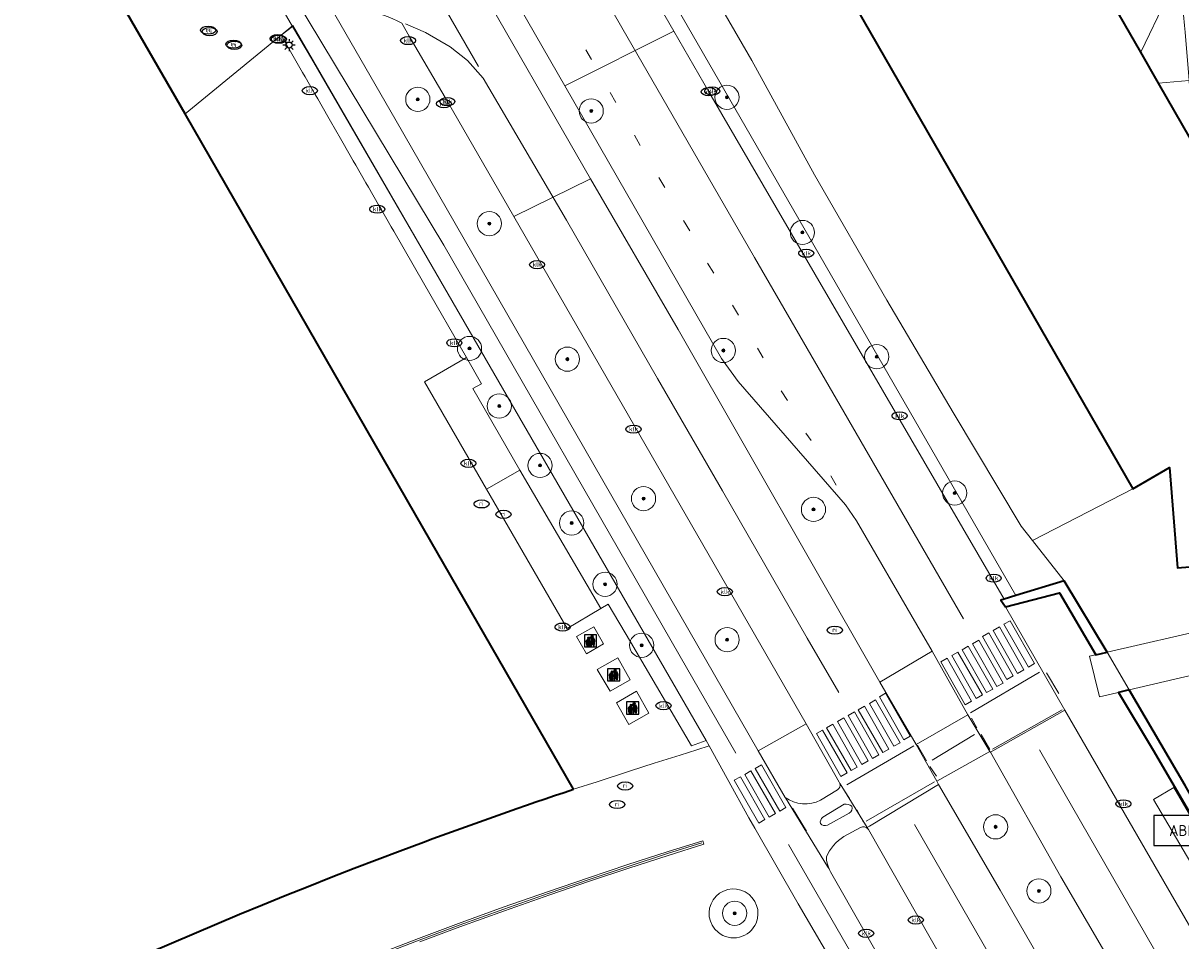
# Model space of a CAD drawing. Header units: metres. Extents: x 103671 to 105190, y 427150 to 429171.
# Tile 97 of 256: x 103967 to 104063, y 427654 to 427730. Entities that reach past the tile are written whole.
import ezdxf
from ezdxf.enums import TextEntityAlignment as Align

# ---------------------------------------------------------------- set-up
doc = ezdxf.new("R2010")
doc.units = ezdxf.units.M
for name, color, linetype, lineweight in [('B-WE-GK-KADEMUUR-GV', 253, 'Continuous', 35), ('B-WE-GR-BEPLANTING_CULTUUR_ROOS-GV', 253, 'Continuous', 18), ('B-WE-GR-BOOM-S', 253, 'Continuous', 25), ('B-WE-GR-HAAG-GV', 253, 'Continuous', 13), ('B-WE-IE-AFVAL APART PLAATS-S', 253, 'Continuous', 25), ('B-WE-IE-MEUBILAIR-S', 253, 'Continuous', 25), ('B-WE-IE-MEUBILAIR_WEGMEUBILAIR-S', 253, 'Continuous', 25), ('B-WE-KW-KUNSTWERK_DEK-GV', 253, 'Continuous', 18), ('B-WE-KW-KUNSTWERK_LANDHOOFD-GV', 253, 'Continuous', 18), ('B-WE-OG-BEBOUWING-GV', 253, 'Continuous', 35), ('B-WE-OG-TERREIN_BEGROEID-GV', 253, 'Continuous', 18), ('B-WE-OG-TERREIN_OEVER-GV', 253, 'Continuous', 18), ('B-WE-OG-WATER_SLOOT-GV', 253, 'Continuous', 18), ('B-WE-RI-HWA_GOOT_LIJNGOOT-G', 253, 'Continuous', 18), ('B-WE-VH-GESLOTENVERHARDING_ASFALT-GV', 253, 'Continuous', 18), ('B-WE-VH-GESLOTENVERHARDING_BETON-GV', 253, 'Continuous', 18), ('B-WE-VH-ONVERHARD_ZAND-GV', 253, 'Continuous', 18), ('B-WE-VH-OPENVERHARDING-GV', 253, 'Continuous', 18), ('B-WE-VH-OPENVERHARDING_BETONSTRAATSTEEN-GV', 253, 'Continuous', 18), ('B-WE-VH-OPENVERHARDING_TEGEL-GV', 253, 'Continuous', 18), ('B-WE-VW-MARKERING_PICTOGRAM-G', 253, 'Continuous', 18)]:
    doc.layers.add(name, color=color, linetype=linetype, lineweight=lineweight)
doc.styles.add('NLCS-ISO', font='NLCS-ISO.ttf')

# ---------------------------------------------------------------- blocks, each defined once
blk = doc.blocks.new('SIE-AFVAL APART PLAATS-SO')
h = blk.add_hatch(color=256)
h.dxf.hatch_style = 1
h.paths.add_polyline_path([(-0.09, 0.07), (-1.76, 0.07, 0.819081), (-1.79, -0.09), (-1.4, -2.19, 0.36153), (-1.37, -2.21), (-0.47, -2.21, 0.36153), (-0.44, -2.19), (-0.05, -0.09, 0.819081)])
h.paths.add_polyline_path([(-0.16, -0.1), (-0.2, -0.33), (-0.49, -0.33), (-0.47, -0.1)], flags=16)
h.paths.add_polyline_path([(-0.55, -0.1), (-0.58, -0.33), (-0.87, -0.33), (-0.87, -0.1)], flags=16)
h.paths.add_polyline_path([(-0.22, -0.42), (-0.27, -0.73), (-0.53, -0.73), (-0.5, -0.42)], flags=16)
h.paths.add_polyline_path([(-0.58, -0.42), (-0.61, -0.73), (-0.87, -0.73), (-0.87, -0.42)], flags=16)
h.paths.add_polyline_path([(-0.95, -0.1), (-0.95, -0.33), (-1.27, -0.33), (-1.29, -0.1)], flags=16)
h.paths.add_polyline_path([(-0.95, -0.42), (-0.95, -0.73), (-1.23, -0.73), (-1.26, -0.42)], flags=16)
h.paths.add_polyline_path([(-0.29, -0.83), (-0.34, -1.09), (-0.56, -1.09), (-0.54, -0.83)], flags=16)
h.paths.add_polyline_path([(-0.62, -0.83), (-0.65, -1.09), (-0.87, -1.09), (-0.87, -0.83)], flags=16)
h.paths.add_polyline_path([(-0.95, -0.83), (-0.95, -1.09), (-1.2, -1.09), (-1.22, -0.83)], flags=16)
h.paths.add_polyline_path([(-1.35, -0.33), (-1.64, -0.33), (-1.69, -0.1), (-1.37, -0.1)], flags=16)
h.paths.add_polyline_path([(-1.34, -0.42), (-1.31, -0.73), (-1.57, -0.73), (-1.63, -0.42)], flags=16)
h.paths.add_polyline_path([(-0.36, -1.18), (-0.41, -1.44), (-0.6, -1.44), (-0.57, -1.18)], flags=16)
h.paths.add_polyline_path([(-0.65, -1.18), (-0.68, -1.44), (-0.87, -1.44), (-0.87, -1.18)], flags=16)
h.paths.add_polyline_path([(-1.3, -0.83), (-1.28, -1.09), (-1.5, -1.09), (-1.55, -0.83)], flags=16)
h.paths.add_polyline_path([(-0.95, -1.18), (-0.95, -1.44), (-1.17, -1.44), (-1.19, -1.18)], flags=16)
h.paths.add_polyline_path([(-0.42, -1.53), (-0.47, -1.79), (-0.63, -1.79), (-0.6, -1.53)], flags=16)
h.paths.add_polyline_path([(-1.27, -1.18), (-1.25, -1.44), (-1.44, -1.44), (-1.49, -1.18)], flags=16)
h.paths.add_polyline_path([(-0.69, -1.53), (-0.71, -1.79), (-0.87, -1.79), (-0.87, -1.53)], flags=16)
h.paths.add_polyline_path([(-0.95, -1.53), (-0.95, -1.79), (-1.13, -1.79), (-1.16, -1.53)], flags=16)
h.paths.add_polyline_path([(-1.24, -1.53), (-1.22, -1.79), (-1.37, -1.79), (-1.42, -1.53)], flags=16)
h.paths.add_polyline_path([(-0.49, -1.89), (-0.53, -2.13), (-0.66, -2.13), (-0.64, -1.89)], flags=16)
h.paths.add_polyline_path([(-0.72, -1.89), (-0.74, -2.13), (-0.87, -2.13), (-0.87, -1.89)], flags=16)
h.paths.add_polyline_path([(-0.95, -1.89), (-0.95, -2.13), (-1.1, -2.13), (-1.12, -1.89)], flags=16)
h.paths.add_polyline_path([(-1.21, -1.89), (-1.18, -2.13), (-1.31, -2.13), (-1.35, -1.89)], flags=16)
h.paths.add_polyline_path([(-0.19, 0.78, -0.01173), (-0.3, 0.78, -0.148797), (-0.42, 1.03, -0.136076), (-0.69, 0.87), (-0.78, 0.85, -0.038293), (-1.14, 0.96), (-1.19, 0.81, -0.243822), (-1.56, 0.45, 0.344326), (-1, 0.22, -0.139345), (-0.6, 0.22, 0.618436), (-0.56, 0.27, -0.441494), (-0.47, 0.44, 0.309048)])
h.paths.add_polyline_path([(-0.49, 0.51, 0.351556), (-0.64, 0.31, 0.121061), (-1.02, 0.29, -0.288745), (-1.45, 0.42, 0.203599), (-1.12, 0.79), (-1.09, 0.87, 0.083075), (-0.28, 0.71, -0.242261)], flags=16)
h.paths.add_polyline_path([(-0.4, 0.79, -0.023345), (-0.63, 0.82, 0.07081), (-0.46, 0.9, 0.059965)], flags=16)
h.paths.add_polyline_path([(1.12, 1.48), (-1.07, 1.48, 0.860559), (-1.08, 1.42), (0.29, 1, -0.146703), (0.53, 0.28, 0.421968), (0.56, 0.25), (1.6, 0.31, 0.450293), (1.63, 0.34, 0.122241)])
h.paths.add_polyline_path([(0.26, 1.93, 1), (1.07, 1.93, 1)])
h.paths.add_polyline_path([(1.65, 0.15, 0.429303), (1.62, 0.18), (0.55, 0.23, 0.38429), (0.51, 0.2), (0.16, -2.16, 0.83726), (0.22, -2.18), (0.99, -0.78, -0.688204), (1.05, -0.78), (1.36, -2.14, 0.84934), (1.42, -2.14)])
for p, q in [((-0.09, 0.07), (-1.76, 0.07)), ((-1.4, -2.19), (-1.79, -0.09)), ((-1.37, -0.1), (-1.69, -0.1)), ((-1.64, -0.33), (-1.69, -0.1)), ((-1.64, -0.33), (-1.35, -0.33)), ((-1.63, -0.42), (-1.34, -0.42)), ((-1.57, -0.73), (-1.63, -0.42)), ((-1.57, -0.73), (-1.31, -0.73)), ((-1.55, -0.83), (-1.3, -0.83)), ((-1.5, -1.09), (-1.55, -0.83)), ((-1.5, -1.09), (-1.28, -1.09)), ((-1.49, -1.18), (-1.27, -1.18)), ((-1.44, -1.44), (-1.49, -1.18)), ((-1.44, -1.44), (-1.25, -1.44)), ((-1.42, -1.53), (-1.24, -1.53)), ((-1.37, -1.79), (-1.42, -1.53)), ((-1.37, -1.79), (-1.22, -1.79)), ((-1.37, -2.21), (-0.47, -2.21)), ((-1.31, -2.13), (-1.35, -1.89)), ((-1.35, -1.89), (-1.21, -1.89)), ((-1.31, -2.13), (-1.18, -2.13)), ((-0.95, -0.1), (-1.29, -0.1)), ((-1.27, -0.33), (-0.95, -0.33)), ((-1.26, -0.42), (-0.95, -0.42)), ((-1.23, -0.73), (-0.95, -0.73)), ((-1.22, -0.83), (-0.95, -0.83)), ((-1.2, -1.09), (-0.95, -1.09)), ((-1.19, -1.18), (-0.95, -1.18)), ((-1.17, -1.44), (-0.95, -1.44)), ((-1.16, -1.53), (-0.95, -1.53)), ((-1.13, -1.79), (-0.95, -1.79)), ((-1.12, -1.89), (-0.95, -1.89)), ((-1.1, -2.13), (-0.95, -2.13)), ((-0.95, -0.1), (-0.95, -0.33)), ((-0.95, -0.42), (-0.95, -0.73)), ((-0.95, -0.83), (-0.95, -1.09)), ((-0.95, -1.18), (-0.95, -1.44)), ((-0.95, -1.53), (-0.95, -1.79)), ((-0.95, -1.89), (-0.95, -2.13)), ((-0.87, -0.1), (-0.87, -0.33)), ((-0.55, -0.1), (-0.87, -0.1)), ((-0.87, -0.33), (-0.58, -0.33)), ((-0.87, -0.42), (-0.87, -0.73)), ((-0.87, -0.42), (-0.58, -0.42)), ((-0.87, -0.73), (-0.61, -0.73)), ((-0.87, -0.83), (-0.62, -0.83)), ((-0.87, -0.83), (-0.87, -1.09)), ((-0.87, -1.09), (-0.65, -1.09)), ((-0.87, -1.18), (-0.65, -1.18)), ((-0.87, -1.18), (-0.87, -1.44)), ((-0.87, -1.44), (-0.68, -1.44)), ((-0.87, -1.53), (-0.69, -1.53)), ((-0.87, -1.53), (-0.87, -1.79)), ((-0.87, -1.79), (-0.71, -1.79)), ((-0.87, -1.89), (-0.87, -2.13)), ((-0.87, -1.89), (-0.72, -1.89)), ((-0.87, -2.13), (-0.74, -2.13)), ((-0.66, -2.13), (-0.53, -2.13)), ((-0.64, -1.89), (-0.49, -1.89)), ((-0.63, -1.79), (-0.47, -1.79)), ((-0.6, -1.44), (-0.41, -1.44)), ((-0.6, -1.53), (-0.42, -1.53)), ((-0.57, -1.18), (-0.36, -1.18)), ((-0.56, -1.09), (-0.34, -1.09)), ((-0.54, -0.83), (-0.29, -0.83)), ((-0.53, -0.73), (-0.27, -0.73)), ((-0.53, -2.13), (-0.49, -1.89)), ((-0.5, -0.42), (-0.22, -0.42)), ((-0.49, -0.33), (-0.2, -0.33)), ((-0.16, -0.1), (-0.47, -0.1)), ((-0.47, -1.79), (-0.42, -1.53)), ((-0.44, -2.19), (-0.05, -0.09)), ((-0.41, -1.44), (-0.36, -1.18)), ((-0.34, -1.09), (-0.29, -0.83)), ((-0.27, -0.73), (-0.22, -0.42)), ((-0.2, -0.33), (-0.16, -0.1))]:
    blk.add_line(p, q)
blk.add_lwpolyline([(-2.5, -2.51), (2.5, -2.51), (2.5, 2.49), (-2.5, 2.49)], close=True)
for points in [[(-0.78, 0.85, -0.038293), (-1.14, 0.96), (-1.19, 0.81, -0.243822), (-1.56, 0.45, 0.344326), (-1, 0.22, -0.139345), (-0.6, 0.22, 0.618436), (-0.56, 0.27, -0.441494), (-0.47, 0.44, 0.309048), (-0.19, 0.78, -0.01173), (-0.3, 0.78, -0.01173)], [(-0.78, 0.85), (-0.69, 0.87, 0.136076), (-0.42, 1.03, 0.156405), (-0.29, 0.77)], [(-0.78, 0.85), (-0.69, 0.87, 0.136076), (-0.42, 1.03, 0.148797), (-0.3, 0.78, 0.148797)], [(-0.63, 0.82, 0.07081), (-0.46, 0.9, 0.059965), (-0.4, 0.79, 0.059965)], [(-0.4, 0.79, -0.023345), (-0.63, 0.82)]]:
    blk.add_lwpolyline(points, format="xyb")
for points in [[(-1.09, 0.87), (-1.12, 0.79, -0.203599), (-1.45, 0.42, 0.288745), (-1.02, 0.29, -0.121061), (-0.64, 0.31, -0.351556), (-0.49, 0.51, 0.242261), (-0.28, 0.71, -0.083075)], [(-1.07, 1.48), (1.12, 1.48, -0.122241), (1.63, 0.34, -0.450293), (1.6, 0.31), (0.56, 0.25, -0.421968), (0.53, 0.28, 0.146703), (0.29, 1), (-1.08, 1.42, -0.860559)], [(0.55, 0.23), (1.62, 0.18, -0.429303), (1.65, 0.15), (1.42, -2.14, -0.84934), (1.36, -2.14), (1.05, -0.78, 0.688204), (0.99, -0.78), (0.22, -2.18, -0.83726), (0.16, -2.16), (0.51, 0.2, -0.38429)]]:
    blk.add_lwpolyline(points, format="xyb", close=True)
for points in [[(-1.35, -0.33), (-1.37, -0.1)], [(-1.31, -0.73), (-1.34, -0.42)], [(-1.28, -1.09), (-1.3, -0.83)], [(-1.27, -0.33), (-1.29, -0.1)], [(-1.25, -1.44), (-1.27, -1.18)], [(-1.23, -0.73), (-1.26, -0.42)], [(-1.22, -1.79), (-1.24, -1.53)], [(-1.2, -1.09), (-1.22, -0.83)], [(-1.18, -2.13), (-1.21, -1.89)], [(-1.17, -1.44), (-1.19, -1.18)], [(-1.18, -2.22), (-1.18, -2.21)], [(-1.13, -1.79), (-1.16, -1.53)], [(-1.1, -2.13), (-1.12, -1.89)], [(-0.74, -2.13), (-0.72, -1.89)], [(-0.71, -1.79), (-0.69, -1.53)], [(-0.68, -1.44), (-0.65, -1.18)], [(-0.66, -2.13), (-0.64, -1.89)], [(-0.65, -1.09), (-0.62, -0.83)], [(-0.63, -1.79), (-0.6, -1.53)], [(-0.61, -0.73), (-0.58, -0.42)], [(-0.6, -1.44), (-0.57, -1.18)], [(-0.58, -0.33), (-0.55, -0.1)], [(-0.56, -1.09), (-0.54, -0.83)], [(-0.53, -0.73), (-0.5, -0.42)], [(-0.49, -0.33), (-0.47, -0.1)]]:
    blk.add_lwpolyline(points)
blk.add_circle((0.66, 1.93), 0.401)
for centre, radius, start, end in [((-1.76, -0.01), 0.0869, 90, 247.281), ((-0.09, -0.01), 0.0869, 292.719, 90), ((-1.37, -2.18), 0.0318, 190.4943, 270), ((-0.47, -2.18), 0.0318, 270, 349.5057)]:
    blk.add_arc(centre, radius, start, end)
blk = doc.blocks.new('SIE-MEUBILAIR_PAAL_LICHTMAST-SO')
for points in [[(-0.62, 0), (-1, 0)], [(-0.71, 0.71), (-0.44, 0.44)], [(0, 1), (0, 0.62)], [(0.44, 0.44), (0.71, 0.71)], [(1, 0), (0.62, 0)], [(-0.71, -0.71), (-0.44, -0.44)], [(0, -0.62), (0, -1)], [(0.44, -0.44), (0.71, -0.71)]]:
    blk.add_lwpolyline(points)
blk.add_circle((0, 0), 0.5)
blk = doc.blocks.new('SIE-MEUBILAIR_PUT_RIOOLPUT-SO')
blk.add_ellipse((0, 0), major_axis=(1.25, 0), ratio=0.54)
at = {"style": 'NLCS-ISO'}
blk.add_text('ri', height=0.75, dxfattribs=at).set_placement((-0.04, 0.07), align=Align.MIDDLE_CENTER)
blk = doc.blocks.new('SIE-MEUBILAIR_PUT_KOLK-SO')
blk.add_ellipse((0, 0), major_axis=(1.25, 0), ratio=0.54)
at = {"style": 'NLCS-ISO'}
blk.add_text('klk', height=0.75, dxfattribs=at).set_placement((0.03, 0), align=Align.MIDDLE_CENTER)
blk = doc.blocks.new('SIE-WEG_ABRI-SO')
blk.add_lwpolyline([(-5, -2.5), (5, -2.5), (5, 2.5), (-5, 2.5)], close=True)
at = {"style": 'NLCS-ISO'}
blk.add_text('ABRI', height=1.8, dxfattribs=at).set_placement((0, 0), align=Align.MIDDLE_CENTER)
blk = doc.blocks.new('SGR-BOOM_GBKN-SO')
at = {"linetype": 'ByBlock', "lineweight": 18}
h = blk.add_hatch(color=0, dxfattribs=at)
h.dxf.hatch_style = 1
edge = h.paths.add_edge_path()
edge.add_arc((0, 0), 0.25, 0, 360)
at = {"color": 0, "linetype": 'ByBlock', "lineweight": 18}
for radius in [2, 0.25]:
    blk.add_circle((0, 0), radius, dxfattribs=at)
at = {"color": 0, "linetype": 'ByBlock', "lineweight": 18, "style": 'NLCS-ISO'}
blk.add_attdef('SOORT', (2.5, 0), '', height=1.5, dxfattribs=at)

msp = doc.modelspace()

# ---------------------------------------------------------------- linework, layer by layer
at = {"layer": 'B-WE-GK-KADEMUUR-GV', "flags": 128}
for points in [[(104052.897, 427683.573), (104048.905, 427682.357), (104047.939, 427682.063), (104047.673, 427681.982), (104048.042, 427681.423), (104052.517, 427682.582), (104055.514, 427677.483), (104056.428, 427677.694)], [(104058.256, 427674.568), (104057.382, 427674.362), (104060.231, 427669.598), (104065.32, 427660.867), (104069.918, 427652.827), (104074.016, 427645.501), (104070.083, 427643.213), (104070.386, 427642.702), (104071.882, 427643.49), (104075.107, 427645.189), (104072.044, 427650.912), (104067.813, 427658.09), (104062.887, 427666.68)]]:
    msp.add_lwpolyline(points, close=True, dxfattribs=at)
at = {"layer": 'B-WE-GR-BEPLANTING_CULTUUR_ROOS-GV'}
for points in [[(104027.454, 427655.326, 2.001203), (104024.316, 427654.558)], [(104024.316, 427654.558, 0.499699), (104027.454, 427655.326)]]:
    msp.add_lwpolyline(points, format="xyb", dxfattribs=at)
at = {"layer": 'B-WE-GR-HAAG-GV', "flags": 128}
msp.add_lwpolyline([(104000, 427710.765), (103989.21, 427729.436), (103988.246, 427728.636), (103990.017, 427725.554), (103990.226, 427725.19), (103991.063, 427723.733), (103991.272, 427723.369), (103992.109, 427721.912), (103992.318, 427721.548), (103993.155, 427720.091), (103993.364, 427719.727), (103994.201, 427718.27), (103994.411, 427717.906), (103995.247, 427716.45), (103995.457, 427716.085), (103996.294, 427714.629), (103996.503, 427714.265), (103997.34, 427712.808), (103997.549, 427712.444), (104000, 427708.177), (104003.54, 427702.015), (104004.803, 427699.851), (104004.08, 427699.455), (104007.947, 427692.705), (104014.656, 427681.289), (104015.26, 427681.643), (104017.089, 427678.531), (104022.126, 427669.96), (104023.33, 427670.394)], close=True, dxfattribs=at)
at = {"layer": 'B-WE-KW-KUNSTWERK_DEK-GV', "flags": 128}
msp.add_lwpolyline([(104065.524, 427679.796), (104065.042, 427679.685), (104056.428, 427677.694), (104056.08, 427677.614), (104055.514, 427677.483), (104055.455, 427677.47), (104054.992, 427677.363), (104055.821, 427673.994), (104057.229, 427674.326), (104057.382, 427674.362), (104058.256, 427674.568), (104066.611, 427676.535), (104067.399, 427676.721), (104067.65, 427676.78), (104066.928, 427680.121)], close=True, dxfattribs=at)
at = {"layer": 'B-WE-KW-KUNSTWERK_LANDHOOFD-GV', "flags": 128}
msp.add_lwpolyline([(104056.428, 427677.694), (104055.514, 427677.483), (104054.992, 427677.363), (104055.821, 427673.994), (104057.229, 427674.326), (104057.382, 427674.362), (104058.256, 427674.568)], close=True, dxfattribs=at)
at = {"layer": 'B-WE-OG-BEBOUWING-GV', "flags": 128}
for points in [[(104012.381, 427666.372), (104000, 427687.907), (103980.318, 427722.141), (103973.257, 427734.422), (103970.342, 427739.492), (103968.875, 427742.044), (103968.65, 427742.435), (103967.083, 427745.191), (103964.3, 427750), (103963.453, 427751.474), (103961.955, 427754.08), (103958.311, 427760.418), (103947.368, 427750), (103844.318, 427651.893), (103886.888, 427598.523)], [(104059.212, 427727.234), (104048.946, 427745.076), (104048.912, 427745.134), (104047.662, 427744.413), (104036.32, 427737.872), (104033.551, 427736.275), (104034.648, 427734.364), (104033.96, 427733.97), (104058.549, 427691.185), (104061.593, 427692.935), (104062.244, 427684.658), (104064.636, 427684.846), (104064.729, 427683.653), (104065.228, 427683.692), (104080.389, 427684.885), (104080.295, 427686.078), (104082.684, 427686.266)], [(104110.443, 427687.051), (104110.444, 427687.096), (104110.473, 427689.263), (104112.46, 427689.419), (104111.079, 427707.06), (104109.529, 427706.938), (104088.436, 427705.284), (104088.17, 427705.264), (104083.498, 427704.897), (104083.235, 427704.877), (104080.657, 427704.675), (104080.457, 427704.659), (104078.812, 427704.53), (104078.803, 427704.634), (104069.975, 427703.934), (104069.455, 427710.47), (104069.452, 427710.503), (104068.866, 427710.457), (104067.022, 427713.661), (104064.261, 427718.46), (104063.964, 427718.977), (104060.691, 427724.664), (104059.212, 427727.234)]]:
    msp.add_lwpolyline(points, dxfattribs=at)
at = {"layer": 'B-WE-OG-BEBOUWING-GV'}
for points in [[(104000, 427662.009, -0.007999), (104012.381, 427666.372)], [(103886.888, 427598.523, -0.0786), (104000, 427662.009)]]:
    msp.add_lwpolyline(points, format="xyb", dxfattribs=at)
at = {"layer": 'B-WE-OG-TERREIN_BEGROEID-GV', "flags": 128}
for points in [[(104047.939, 427682.063), (104048.905, 427682.357), (104007.37, 427754.423), (104000, 427767.231), (103945.724, 427861.554), (103945.385, 427861.344), (103941.749, 427867.66), (103941.522, 427866.918), (103944.348, 427861.927), (103945.99, 427859.09), (103972.658, 427812.542), (104000, 427765.305), (104015.838, 427737.377), (104020.675, 427728.978), (104023.561, 427723.965)], [(104067.585, 427633.528), (104061.627, 427643.731), (104052.627, 427659.143), (104046.797, 427669.424), (104046.765, 427669.478), (104042.367, 427667.032), (104042.524, 427666.762), (104047.597, 427658.046), (104057.325, 427641.156), (104070.116, 427618.949), (104072.818, 427614.253), (104077.064, 427617.046), (104074.853, 427620.89)]]:
    msp.add_lwpolyline(points, close=True, dxfattribs=at)
for points in [[(104037.675, 427675.223), (104041.998, 427677.778), (104040.737, 427679.938), (104035.752, 427688.54), (104034.837, 427689.847), (104025.992, 427700.027), (104024.602, 427701.937), (104011.681, 427724.44), (103995.762, 427752.131)], [(103994.027, 427751.142), (104013.786, 427716.779), (104021.024, 427704.327), (104037.675, 427675.223)], [(104049.696, 427745.616), (104048.946, 427745.076), (104059.212, 427727.234), (104061.331, 427731.667)], [(103992.39, 427730.866), (103997.635, 427721.764), (104027.643, 427669.539)], [(104027.643, 427669.539), (104031.604, 427671.78), (104007.453, 427713.672), (104001.973, 427723.153), (103998.811, 427728.55), (103998.208, 427729.629)]]:
    msp.add_lwpolyline(points, dxfattribs=at)
at = {"layer": 'B-WE-OG-TERREIN_BEGROEID-GV'}
msp.add_lwpolyline([(103998.208, 427729.629, 0.074411), (103995.116, 427730.701)], format="xyb", dxfattribs=at)
at = {"layer": 'B-WE-OG-TERREIN_OEVER-GV', "flags": 128}
msp.add_lwpolyline([(103945.724, 427861.554), (104000, 427767.231), (104007.37, 427754.423), (104048.905, 427682.357), (104052.897, 427683.573), (104050.281, 427686.91), (104049.344, 427688.106), (104043.719, 427697.466), (104038.242, 427706.763), (104032.282, 427717.109), (104027.119, 427726.532), (104020.802, 427737.445), (104016.144, 427745.545), (104008.001, 427759.669), (104001.957, 427770.078), (103998.725, 427775.073), (103997.865, 427777.738), (103994.801, 427782.628), (103989.638, 427791.715), (103984.874, 427799.962), (103980.278, 427808), (103974.717, 427818.031), (103969.848, 427825.712), (103965.882, 427832.847)], dxfattribs=at)
at = {"layer": 'B-WE-OG-WATER_SLOOT-GV', "flags": 128}
for points in [[(103980.278, 427808), (103984.874, 427799.962), (103989.638, 427791.715), (103994.801, 427782.628), (103997.865, 427777.738), (103998.725, 427775.073), (104001.957, 427770.078), (104008.001, 427759.669), (104016.144, 427745.545), (104020.802, 427737.445), (104027.119, 427726.532), (104032.282, 427717.109), (104038.242, 427706.763), (104043.719, 427697.466), (104049.344, 427688.106), (104050.281, 427686.91), (104058.549, 427691.185), (104033.96, 427733.97), (104023.834, 427751.774), (104000, 427793.285), (103998.491, 427795.913), (103985.099, 427819.059)], [(104136.667, 427653.387), (104128.979, 427654.654), (104121.391, 427655.509), (104113.627, 427655.982), (104106.601, 427656.234), (104099.807, 427656.261), (104078.622, 427654.922), (104070.333, 427669.191), (104067.37, 427674.291), (104067.225, 427675.561), (104066.611, 427676.535), (104065.042, 427679.685), (104064.729, 427683.653), (104064.636, 427684.846), (104062.244, 427684.658), (104061.593, 427692.935), (104058.549, 427691.185), (104050.281, 427686.91), (104052.897, 427683.573), (104056.428, 427677.694), (104058.256, 427674.568), (104062.887, 427666.68), (104067.813, 427658.09), (104072.044, 427650.912)]]:
    msp.add_lwpolyline(points, dxfattribs=at)
at = {"layer": 'B-WE-RI-HWA_GOOT_LIJNGOOT-G', "flags": 128}
msp.add_lwpolyline([(103996.432, 427652.67), (103999.657, 427653.908), (104002.95, 427655.139), (104006.641, 427656.481), (104010.372, 427657.797), (104013.667, 427658.925), (104016.912, 427660.005), (104020.159, 427661.057), (104022.971, 427661.94)], dxfattribs=at)
at = {"layer": 'B-WE-VH-GESLOTENVERHARDING_ASFALT-GV', "flags": 128}
for points in [[(103990.911, 427760.53), (103994.192, 427755.107), (103995.762, 427752.131), (104011.681, 427724.44), (104020.675, 427728.978), (104015.838, 427737.377), (104000, 427765.305), (103972.658, 427812.542), (103966.657, 427808.96), (103971.506, 427800.481)], [(104033.49, 427659.789), (104033.367, 427659.989), (104029.901, 427665.659), (104029.865, 427665.702), (104027.643, 427669.539), (103997.635, 427721.764), (103992.39, 427730.866), (103986.317, 427741.42), (103982.52, 427746.398), (103978.799, 427752.715), (103978.367, 427753.429), (103973.577, 427761.673), (103969.153, 427769.348), (103967.015, 427773.079), (103962.014, 427781.788), (103961.541, 427782.854), (103960.445, 427785.675)], [(103963.903, 427771.494), (103975.989, 427750.433), (103977.679, 427747.491), (103979.351, 427744.651), (103982.842, 427740.34), (103989.196, 427729.36), (103990.768, 427726.723), (104000, 427710.765), (104023.33, 427670.394), (104023.573, 427669.956), (104025.059, 427667.272), (104026.859, 427664.02), (104027.351, 427663.164), (104030.942, 427656.918), (104035.356, 427649.338)], [(103998.208, 427729.629), (103998.811, 427728.55), (104001.973, 427723.153), (104007.453, 427713.672), (104013.786, 427716.779), (103994.027, 427751.142)], [(104042.524, 427666.762), (104042.367, 427667.032), (104040.672, 427670.067), (104037.675, 427675.223), (104021.024, 427704.327), (104013.786, 427716.779), (104007.453, 427713.672), (104031.604, 427671.78), (104034.329, 427666.963)], [(104034.186, 427666.327), (104032.786, 427665.476)], [(104034.379, 427666.845), (104034.401, 427666.809), (104036.633, 427663.215), (104036.826, 427663.331), (104042.524, 427666.762)], [(104036.696, 427663.112), (104036.677, 427663.143), (104036.633, 427663.215), (104034.401, 427666.809), (104034.379, 427666.845)], [(104047.597, 427658.046), (104042.524, 427666.762), (104036.826, 427663.331), (104036.633, 427663.215), (104036.677, 427663.143), (104036.696, 427663.112)], [(104029.865, 427665.702), (104029.901, 427665.659), (104033.367, 427659.989), (104033.49, 427659.789)], [(104032.97, 427664.064), (104034.732, 427665.137)], [(104035.143, 427664.397), (104033.35, 427663.415)], [(104034.706, 427662.475), (104036.068, 427663.21)], [(104036.751, 427663.039), (104051.105, 427637.802), (104057.317, 427641.151), (104057.325, 427641.156), (104047.597, 427658.046)], [(104050.272, 427630.225), (104047.284, 427635.567), (104033.602, 427659.562)]]:
    msp.add_lwpolyline(points, dxfattribs=at)
at = {"layer": 'B-WE-VH-GESLOTENVERHARDING_ASFALT-GV'}
for points in [[(103995.116, 427730.701, -0.074411), (103998.208, 427729.629)], [(104034.329, 427666.963, -0.063572), (104034.379, 427666.845)], [(104034.379, 427666.845, -0.3197), (104034.186, 427666.327)], [(104032.786, 427665.476, -0.290243), (104029.865, 427665.702)], [(104034.732, 427665.137, -0.205681), (104035.361, 427664.984)], [(104035.361, 427664.984, -0.357566), (104035.143, 427664.397)], [(104032.764, 427663.533, -0.28173), (104032.97, 427664.064)], [(104033.35, 427663.415, -0.343215), (104032.764, 427663.533)], [(104036.068, 427663.21, -0.35289), (104036.696, 427663.112)], [(104036.696, 427663.112, -0.045968), (104036.751, 427663.039)], [(104033.263, 427660.779, -0.151443), (104034.706, 427662.475)], [(104033.49, 427659.789, -0.0946), (104033.263, 427660.779)], [(104033.602, 427659.562, -0.026501), (104033.49, 427659.789)]]:
    msp.add_lwpolyline(points, format="xyb", dxfattribs=at)
at = {"layer": 'B-WE-VH-GESLOTENVERHARDING_ASFALT-GV', "flags": 128}
for points in [[(104044.935, 427672.521), (104046.765, 427669.478), (104046.797, 427669.424), (104052.953, 427672.91), (104048.042, 427681.423), (104047.673, 427681.982), (104047.939, 427682.063), (104023.561, 427723.965), (104020.675, 427728.978), (104011.681, 427724.44), (104024.602, 427701.937), (104025.992, 427700.027), (104034.837, 427689.847), (104035.752, 427688.54), (104040.737, 427679.938), (104041.998, 427677.778)], [(104052.953, 427672.91), (104046.797, 427669.424), (104052.627, 427659.143), (104061.627, 427643.731), (104061.692, 427643.769), (104067.745, 427647.267)], [(104044.935, 427672.521), (104040.672, 427670.067), (104042.367, 427667.032), (104046.765, 427669.478)]]:
    msp.add_lwpolyline(points, close=True, dxfattribs=at)
at = {"layer": 'B-WE-VH-GESLOTENVERHARDING_BETON-GV', "flags": 128}
for points in [[(104013.447, 427677.562), (104014.865, 427678.367), (104014.059, 427679.786), (104012.642, 427678.981)], [(104015.412, 427674.467), (104017.064, 427675.395), (104016.043, 427677.213), (104014.346, 427676.246)], [(104016.962, 427671.712), (104018.614, 427672.64), (104017.593, 427674.458), (104015.929, 427673.493)]]:
    msp.add_lwpolyline(points, close=True, dxfattribs=at)
at = {"layer": 'B-WE-VH-ONVERHARD_ZAND-GV', "flags": 128}
msp.add_lwpolyline([(104014.656, 427681.289), (104015.26, 427681.643), (104017.089, 427678.531), (104022.126, 427669.96), (104023.33, 427670.394), (104000, 427710.765), (103990.768, 427726.723), (103989.196, 427729.36), (103988.246, 427728.636), (103990.017, 427725.554), (103990.226, 427725.19), (103991.063, 427723.733), (103991.272, 427723.369), (103992.109, 427721.912), (103992.318, 427721.548), (103993.155, 427720.091), (103993.364, 427719.727), (103994.201, 427718.27), (103994.411, 427717.906), (103995.247, 427716.45), (103995.457, 427716.085), (103996.294, 427714.629), (103996.503, 427714.265), (103997.34, 427712.808), (103997.549, 427712.444), (104000, 427708.177), (104003.54, 427702.015), (104004.803, 427699.851), (104004.08, 427699.455), (104007.947, 427692.705)], close=True, dxfattribs=at)
at = {"layer": 'B-WE-VH-OPENVERHARDING-GV', "flags": 128}
msp.add_lwpolyline([(104061.331, 427731.667), (104059.212, 427727.234), (104060.691, 427724.664), (104063.2, 427724.905), (104062.887, 427728.882), (104062.829, 427729.422), (104062.744, 427730.309), (104065.391, 427730.526), (104063.455, 427732.997)], dxfattribs=at)
for points in [[(104000, 427708.177), (103997.549, 427712.444), (103997.34, 427712.808), (103996.503, 427714.265), (103996.294, 427714.629), (103995.457, 427716.085), (103995.247, 427716.45), (103994.411, 427717.906), (103994.201, 427718.27), (103993.364, 427719.727), (103993.155, 427720.091), (103992.318, 427721.548), (103992.109, 427721.912), (103991.272, 427723.369), (103991.063, 427723.733), (103990.226, 427725.19), (103990.017, 427725.554), (103988.246, 427728.636), (103980.318, 427722.141), (104000, 427687.907), (104012.381, 427666.372), (104014.335, 427666.977), (104017.102, 427667.9), (104019.034, 427668.516), (104021.201, 427669.194), (104022.558, 427669.629), (104023.573, 427669.956), (104023.33, 427670.394), (104022.126, 427669.96), (104017.089, 427678.531), (104015.26, 427681.643), (104014.656, 427681.289), (104011.871, 427679.652), (104005.211, 427691.159), (104000.1, 427700.004), (104003.54, 427702.015)], [(104013.447, 427677.562), (104012.642, 427678.981), (104014.059, 427679.786), (104014.865, 427678.367)], [(104065.524, 427679.796), (104065.042, 427679.685), (104056.428, 427677.694), (104056.08, 427677.614), (104055.514, 427677.483), (104055.455, 427677.47), (104054.992, 427677.363), (104055.821, 427673.994), (104057.229, 427674.326), (104057.382, 427674.362), (104058.256, 427674.568), (104066.611, 427676.535), (104067.399, 427676.721), (104067.65, 427676.78), (104066.928, 427680.121)], [(104015.412, 427674.467), (104014.346, 427676.246), (104016.043, 427677.213), (104017.064, 427675.395)], [(104016.962, 427671.712), (104015.929, 427673.493), (104017.593, 427674.458), (104018.614, 427672.64)]]:
    msp.add_lwpolyline(points, close=True, dxfattribs=at)
at = {"layer": 'B-WE-VH-OPENVERHARDING_BETONSTRAATSTEEN-GV', "flags": 128}
for points in [[(103973.257, 427734.422), (103980.318, 427722.141), (103988.246, 427728.636), (103989.196, 427729.36), (103982.842, 427740.34)], [(104004.08, 427699.455), (104004.803, 427699.851), (104003.54, 427702.015), (104000.1, 427700.004), (104005.211, 427691.159), (104007.947, 427692.705)], [(104007.947, 427692.705), (104005.211, 427691.159), (104011.871, 427679.652), (104014.656, 427681.289)], [(104041.998, 427677.778), (104037.675, 427675.223), (104040.672, 427670.067), (104044.935, 427672.521)]]:
    msp.add_lwpolyline(points, close=True, dxfattribs=at)
for points in [[(104031.604, 427671.78), (104027.643, 427669.539), (104029.865, 427665.702)], [(104034.329, 427666.963), (104031.604, 427671.78)], [(104032.786, 427665.476), (104034.186, 427666.327)], [(104034.732, 427665.137), (104032.97, 427664.064)], [(104033.35, 427663.415), (104035.143, 427664.397)], [(103999.71, 427653.767), (104003.002, 427654.998), (104006.692, 427656.34), (104010.421, 427657.655), (104013.715, 427658.783), (104016.959, 427659.863), (104020.204, 427660.914), (104023.155, 427661.843), (104023.067, 427662.125), (104020.113, 427661.2), (104016.865, 427660.148), (104013.619, 427659.067), (104010.323, 427657.938), (104006.591, 427656.622), (104002.898, 427655.28), (103999.604, 427654.048), (103996.377, 427652.81)]]:
    msp.add_lwpolyline(points, dxfattribs=at)
at = {"layer": 'B-WE-VH-OPENVERHARDING_BETONSTRAATSTEEN-GV'}
for points in [[(104034.379, 427666.845, 0.063572), (104034.329, 427666.963)], [(104034.186, 427666.327, 0.3197), (104034.379, 427666.845)], [(104029.865, 427665.702, 0.290243), (104032.786, 427665.476)], [(104035.361, 427664.984, 0.205681), (104034.732, 427665.137)], [(104035.143, 427664.397, 0.357566), (104035.361, 427664.984)], [(104032.97, 427664.064, 0.28173), (104032.764, 427663.533)], [(104032.764, 427663.533, 0.343215), (104033.35, 427663.415)]]:
    msp.add_lwpolyline(points, format="xyb", dxfattribs=at)
at = {"layer": 'B-WE-VH-OPENVERHARDING_TEGEL-GV', "flags": 128}
for points in [[(104094.918, 427731.404), (104095.231, 427727.426), (104095.271, 427726.923), (104095.312, 427726.4), (104063.281, 427723.878), (104063.24, 427724.401), (104063.2, 427724.905), (104060.691, 427724.664), (104063.964, 427718.977), (104064.033, 427718.982), (104078.205, 427720.088), (104078.246, 427719.565), (104078.25, 427719.516), (104080.85, 427719.725), (104082.062, 427719.839), (104087.262, 427720.25), (104088.331, 427720.358), (104088.29, 427720.881), (104100.957, 427721.885)], [(104057.382, 427674.362), (104057.229, 427674.326), (104055.821, 427673.994), (104054.992, 427677.363), (104055.514, 427677.483), (104052.517, 427682.582), (104048.042, 427681.423), (104052.953, 427672.91), (104067.745, 427647.267), (104070.083, 427643.213), (104074.016, 427645.501), (104069.918, 427652.827), (104065.32, 427660.867), (104060.231, 427669.598)], [(104060.271, 427665.521), (104063.352, 427660.299), (104064.989, 427661.258), (104061.938, 427666.513)], [(104060.271, 427665.521), (104061.938, 427666.513), (104064.989, 427661.258), (104063.352, 427660.299)]]:
    msp.add_lwpolyline(points, close=True, dxfattribs=at)
for points in [[(104039.252, 427634.612), (104042.633, 427636.658), (104035.356, 427649.338), (104030.942, 427656.918), (104027.351, 427663.164), (104026.859, 427664.02), (104025.059, 427667.272), (104023.573, 427669.956), (104022.558, 427669.629), (104021.201, 427669.194), (104019.034, 427668.516), (104017.102, 427667.9), (104014.335, 427666.977), (104012.381, 427666.372)], [(104036.068, 427663.21), (104034.706, 427662.475)], [(103996.377, 427652.81), (103999.604, 427654.048), (104002.898, 427655.28), (104006.591, 427656.622), (104010.323, 427657.938), (104013.619, 427659.067), (104016.865, 427660.148), (104020.113, 427661.2), (104023.067, 427662.125), (104023.155, 427661.843), (104020.204, 427660.914), (104016.959, 427659.863), (104013.715, 427658.783), (104010.421, 427657.655), (104006.692, 427656.34), (104003.002, 427654.998), (103999.71, 427653.767)], [(104033.602, 427659.562), (104047.284, 427635.567), (104050.272, 427630.225), (104054.173, 427632.507), (104053.449, 427633.762), (104051.105, 427637.802), (104036.751, 427663.039)]]:
    msp.add_lwpolyline(points, dxfattribs=at)
at = {"layer": 'B-WE-VH-OPENVERHARDING_TEGEL-GV'}
for points in [[(104012.381, 427666.372, 0.007999), (104000, 427662.009)], [(104036.696, 427663.112, 0.35289), (104036.068, 427663.21)], [(104036.751, 427663.039, 0.045968), (104036.696, 427663.112)], [(104034.706, 427662.475, 0.151443), (104033.263, 427660.779)], [(104000, 427662.009, 0.0786), (103886.888, 427598.523)], [(104033.263, 427660.779, 0.0946), (104033.49, 427659.789)], [(104033.49, 427659.789, 0.026501), (104033.602, 427659.562)], [(104024.316, 427654.558, -2.001203), (104027.454, 427655.326)], [(104027.454, 427655.326, -0.499699), (104024.316, 427654.558)]]:
    msp.add_lwpolyline(points, format="xyb", dxfattribs=at)
at = {"layer": 'B-WE-VW-MARKERING_PICTOGRAM-G', "flags": 128}
for points in [[(104016.385, 427729.273), (103998.054, 427761.236)], [(103978.162, 427750.34), (104001.672, 427711.297)], [(103994.002, 427744.338), (104004.536, 427726.053)], [(103998.512, 427729.575), (104000.16, 427728.863)], [(104027.322, 427710.276), (104016.385, 427729.273)], [(104000.16, 427728.863), (104002.204, 427727.683)], [(104002.204, 427727.683), (104003.636, 427726.557)], [(104013.394, 427727.424), (104013.883, 427726.62)], [(104003.636, 427726.557), (104004.92, 427725.091)], [(104004.92, 427725.091), (104011.797, 427713.353)], [(104015.411, 427723.908), (104015.884, 427723.088)], [(104017.416, 427720.373), (104017.884, 427719.535)], [(104019.427, 427716.875), (104019.922, 427716.064)], [(104011.797, 427713.353), (104019.328, 427700.292)], [(104021.456, 427713.333), (104021.978, 427712.477)], [(104001.672, 427711.297), (104021.19, 427677.325)], [(104034.691, 427697.526), (104027.322, 427710.276)], [(104023.454, 427709.823), (104023.976, 427708.994)], [(104025.514, 427706.334), (104026.018, 427705.523)], [(104027.568, 427702.796), (104028.036, 427702.004)], [(104019.328, 427700.292), (104024.681, 427691.009)], [(104029.542, 427699.272), (104030.055, 427698.479)], [(104044.594, 427680.456), (104034.691, 427697.526)], [(104031.577, 427695.783), (104032, 427695.161)], [(104033.629, 427692.247), (104034.079, 427691.481)], [(104024.681, 427691.009), (104031.689, 427678.855)], [(104048.438, 427680.286), (104047.922, 427679.993)], [(104050.455, 427676.746), (104048.438, 427680.286)], [(104047.541, 427679.776), (104047.026, 427679.482)], [(104047.026, 427679.482), (104049.043, 427675.941)], [(104049.558, 427676.235), (104047.541, 427679.776)], [(104047.922, 427679.993), (104049.939, 427676.452)], [(104031.689, 427678.855), (104034.283, 427674.357)], [(104045.839, 427678.678), (104045.324, 427678.385)], [(104045.324, 427678.385), (104047.341, 427674.844)], [(104047.856, 427675.138), (104045.839, 427678.678)], [(104046.663, 427679.275), (104046.147, 427678.982)], [(104046.147, 427678.982), (104048.164, 427675.441)], [(104048.68, 427675.735), (104046.663, 427679.275)], [(104044.125, 427677.702), (104043.61, 427677.408)], [(104043.61, 427677.408), (104045.627, 427673.868)], [(104046.142, 427674.161), (104044.125, 427677.702)], [(104044.975, 427678.186), (104044.459, 427677.892)], [(104044.459, 427677.892), (104046.476, 427674.352)], [(104046.992, 427674.645), (104044.975, 427678.186)], [(104021.19, 427677.325), (104025.779, 427669.337)], [(104043.226, 427677.19), (104042.711, 427676.896)], [(104042.711, 427676.896), (104044.728, 427673.355)], [(104045.243, 427673.649), (104043.226, 427677.19)], [(104049.939, 427676.452), (104050.455, 427676.746)], [(104045.165, 427672.676), (104050.861, 427676.038)], [(104048.164, 427675.441), (104048.68, 427675.735)], [(104049.043, 427675.941), (104049.558, 427676.235)], [(104051.428, 427675.975), (104052.454, 427674.264)], [(104046.476, 427674.352), (104046.992, 427674.645)], [(104047.341, 427674.844), (104047.856, 427675.138)], [(104037.325, 427673.755), (104036.81, 427673.462)], [(104039.342, 427670.215), (104037.325, 427673.755)], [(104038.151, 427674.298), (104037.636, 427674.005)], [(104037.636, 427674.005), (104039.653, 427670.464)], [(104040.168, 427670.758), (104038.151, 427674.298)], [(104044.728, 427673.355), (104045.243, 427673.649)], [(104045.627, 427673.868), (104046.142, 427674.161)], [(104035.57, 427672.755), (104035.055, 427672.462)], [(104037.587, 427669.215), (104035.57, 427672.755)], [(104036.409, 427673.233), (104035.893, 427672.94)], [(104035.893, 427672.94), (104037.91, 427669.399)], [(104038.426, 427669.693), (104036.409, 427673.233)], [(104036.81, 427673.462), (104038.827, 427669.921)], [(104046.963, 427669.681), (104052.715, 427672.928)], [(104033.8, 427671.747), (104033.285, 427671.454)], [(104035.817, 427668.207), (104033.8, 427671.747)], [(104034.695, 427672.257), (104034.18, 427671.964)], [(104034.18, 427671.964), (104036.197, 427668.423)], [(104036.712, 427668.717), (104034.695, 427672.257)], [(104035.055, 427672.462), (104037.072, 427668.921)], [(104045.235, 427672.253), (104045.694, 427671.452)], [(104032.948, 427671.262), (104032.433, 427670.968)], [(104032.433, 427670.968), (104034.45, 427667.428)], [(104034.965, 427667.721), (104032.948, 427671.262)], [(104033.285, 427671.454), (104035.302, 427667.913)], [(104039.653, 427670.464), (104040.168, 427670.758)], [(104041.984, 427668.767), (104045.496, 427670.884)], [(104046.028, 427670.902), (104046.766, 427669.641)], [(104034.938, 427666.749), (104040.48, 427669.968)], [(104038.827, 427669.921), (104039.342, 427670.215)], [(104040.784, 427669.999), (104041.531, 427668.72)], [(104037.072, 427668.921), (104037.587, 427669.215)], [(104037.91, 427669.399), (104038.426, 427669.693)], [(104050.845, 427669.633), (104067.044, 427641.467)], [(104027.039, 427667.896), (104026.524, 427667.602)], [(104029.056, 427664.355), (104027.039, 427667.896)], [(104027.91, 427668.392), (104027.395, 427668.098)], [(104027.395, 427668.098), (104029.412, 427664.558)], [(104029.927, 427664.851), (104027.91, 427668.392)], [(104035.302, 427667.913), (104035.817, 427668.207)], [(104036.197, 427668.423), (104036.712, 427668.717)], [(104042.339, 427667.461), (104041.804, 427668.249)], [(104026.173, 427667.402), (104025.657, 427667.108)], [(104025.657, 427667.108), (104027.674, 427663.568)], [(104028.19, 427663.861), (104026.173, 427667.402)], [(104026.524, 427667.602), (104028.541, 427664.062)], [(104034.45, 427667.428), (104034.965, 427667.721)], [(104036.556, 427663.725), (104042.182, 427666.988)], [(104034.826, 427666.168), (104035.177, 427665.619)], [(104028.541, 427664.062), (104029.056, 427664.355)], [(104029.412, 427664.558), (104029.927, 427664.851)], [(104030.477, 427664.817), (104031.611, 427662.907)], [(104035.78, 427664.673), (104036.329, 427663.646)], [(104027.674, 427663.568), (104028.19, 427663.861)], [(104040.544, 427663.455), (104144.292, 427483.101)], [(104030.148, 427661.808), (104042.392, 427640.578)]]:
    msp.add_lwpolyline(points, dxfattribs=at)

# ---------------------------------------------------------------- block references
at = {"layer": 'B-WE-GR-BOOM-S', "xscale": 0.5, "yscale": 0.5, "zscale": 0.5}
for p in [(103999.534, 427723.338), (104025.052, 427723.509), (104013.849, 427722.379), (104005.442, 427713.078), (104031.287, 427712.347), (104003.802, 427702.768), (104024.759, 427702.6), (104011.882, 427701.884), (104037.421, 427702.089), (104006.255, 427698.014), (104009.628, 427693.108), (104043.857, 427690.826), (104018.168, 427690.372), (104032.198, 427689.475), (104012.235, 427688.355), (104014.995, 427683.295), (104025.068, 427678.719), (104018.015, 427678.259), (104047.228, 427663.267), (104050.804, 427657.974), (104025.689, 427656.131)]:
    msp.add_blockref('SGR-BOOM_GBKN-SO', p, dxfattribs=at)
at = {"layer": 'B-WE-IE-AFVAL APART PLAATS-S', "xscale": 0.2, "yscale": 0.2, "zscale": 0.2}
for p in [(104013.787, 427678.622), (104015.703, 427675.828), (104017.273, 427673.078)]:
    msp.add_blockref('SIE-AFVAL APART PLAATS-SO', p, dxfattribs=at)
at = {"layer": 'B-WE-IE-MEUBILAIR-S', "xscale": 0.5, "yscale": 0.5, "zscale": 0.5}
for name, p in [('SIE-MEUBILAIR_PUT_RIOOLPUT-SO', (103982.226, 427729.048)), ('SIE-MEUBILAIR_PUT_RIOOLPUT-SO', (103982.351, 427728.932)), ('SIE-MEUBILAIR_PUT_RIOOLPUT-SO', (103984.322, 427727.892)), ('SIE-MEUBILAIR_PUT_RIOOLPUT-SO', (103984.389, 427727.797)), ('SIE-MEUBILAIR_PUT_KOLK-SO', (103987.96, 427728.353)), ('SIE-MEUBILAIR_PUT_KOLK-SO', (103988.07, 427728.3)), ('SIE-MEUBILAIR_PAAL_LICHTMAST-SO', (103988.901, 427727.82)), ('SIE-MEUBILAIR_PUT_KOLK-SO', (103998.73, 427728.19)), ('SIE-MEUBILAIR_PUT_KOLK-SO', (103990.62, 427724.06)), ('SIE-MEUBILAIR_PUT_KOLK-SO', (104023.561, 427723.965)), ('SIE-MEUBILAIR_PUT_KOLK-SO', (104023.84, 427724.02)), ('SIE-MEUBILAIR_PUT_KOLK-SO', (104001.692, 427722.983)), ('SIE-MEUBILAIR_PUT_KOLK-SO', (104001.973, 427723.153)), ('SIE-MEUBILAIR_PUT_KOLK-SO', (103996.19, 427714.27)), ('SIE-MEUBILAIR_PUT_KOLK-SO', (104031.6, 427710.63)), ('SIE-MEUBILAIR_PUT_KOLK-SO', (104009.377, 427709.692)), ('SIE-MEUBILAIR_PUT_KOLK-SO', (104002.55, 427703.23)), ('SIE-MEUBILAIR_PUT_KOLK-SO', (104039.31, 427697.2)), ('SIE-MEUBILAIR_PUT_KOLK-SO', (104017.334, 427696.108)), ('SIE-MEUBILAIR_PUT_KOLK-SO', (104003.71, 427693.28)), ('SIE-MEUBILAIR_PUT_RIOOLPUT-SO', (104004.802, 427689.932)), ('SIE-MEUBILAIR_PUT_RIOOLPUT-SO', (104006.612, 427689.071)), ('SIE-MEUBILAIR_PUT_KOLK-SO', (104047.07, 427683.8)), ('SIE-MEUBILAIR_PUT_KOLK-SO', (104024.883, 427682.681)), ('SIE-MEUBILAIR_PUT_KOLK-SO', (104011.49, 427679.76)), ('SIE-MEUBILAIR_PUT_RIOOLPUT-SO', (104033.958, 427679.509)), ('SIE-MEUBILAIR_PUT_KOLK-SO', (104019.82, 427673.27)), ('SIE-MEUBILAIR_PUT_RIOOLPUT-SO', (104016.655, 427666.643)), ('SIE-MEUBILAIR_PUT_RIOOLPUT-SO', (104015.994, 427665.108)), ('SIE-MEUBILAIR_PUT_KOLK-SO', (104057.78, 427665.17)), ('SIE-MEUBILAIR_PUT_KOLK-SO', (104040.642, 427655.575)), ('SIE-MEUBILAIR_PUT_KOLK-SO', (104036.55, 427654.48))]:
    msp.add_blockref(name, p, dxfattribs=at)
at = {"layer": 'B-WE-IE-MEUBILAIR_WEGMEUBILAIR-S', "xscale": 0.5, "yscale": 0.5, "zscale": 0.5}
msp.add_blockref('SIE-WEG_ABRI-SO', (104062.807, 427662.963), dxfattribs=at)

doc.saveas('drawing.dxf')
